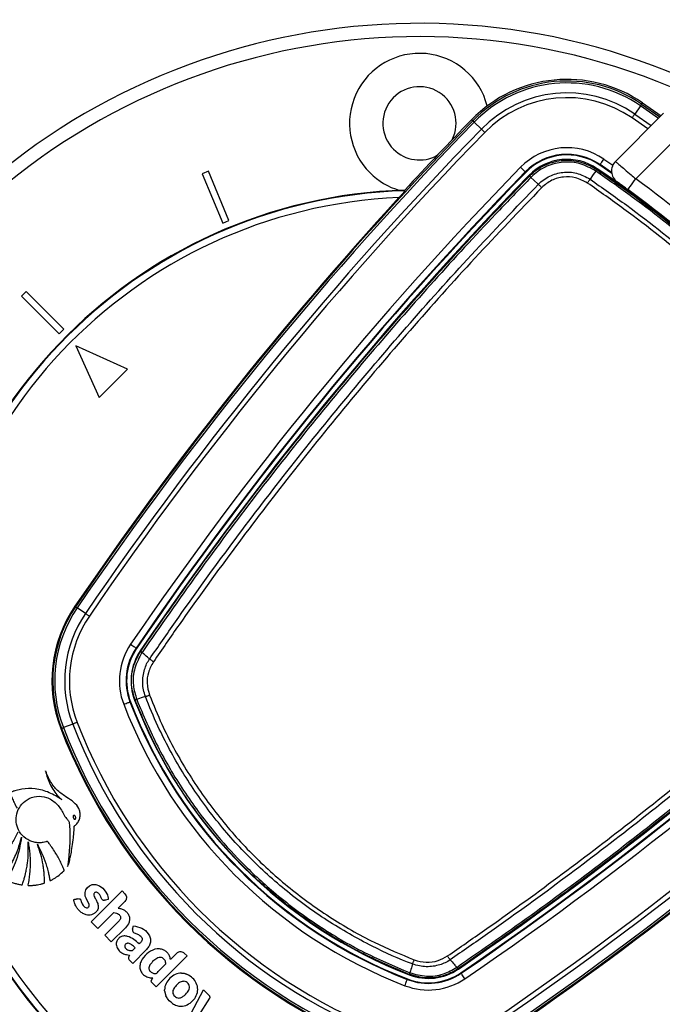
# Model space of a CAD drawing. Header units: millimetres. Extents: x 59675 to 443956, y 27057 to 412240.
# Tile 56 of 67: x 87723 to 92548, y 240597 to 247984. Entities that reach past the tile are written whole.
import ezdxf

# ---------------------------------------------------------------- set-up
doc = ezdxf.new("R2010")
doc.units = ezdxf.units.MM
doc.header["$LTSCALE"] = 50
doc.layers.add('COMPONENT_GEOMETRY', color=7, linetype='Continuous')
doc.styles.add('SLDTEXTSTYLE0', font='TXT', dxfattribs={"width": 0.75})
doc.dimstyles.new('SLDDIMSTYLE0', dxfattribs={"dimtxt": 2500, "dimasz": 165.1, "dimexe": 0, "dimexo": 0.0625, "dimgap": 625, "dimtad": 0, "dimtih": 1, "dimtoh": 1, "dimdec": 0, "dimrnd": 1e-09, "dimzin": 12, "dimdsep": 46, "dimtxsty": 'SLDTEXTSTYLE0', "dimsah": 1, "dimcen": 0.09, "dimadec": 0, "dimazin": 3, "dimtfac": 1, "dimtdec": 3, "dimtofl": 0, "dimtmove": 0, "dimatfit": 3, "dimfxl": 1, "dimfrac": 2, "dimtolj": 1, "dimtzin": 12, "dimarcsym": 0})
doc.dimstyles.new('SLDDIMSTYLE1', dxfattribs={"dimtxt": 2500, "dimasz": 165.1, "dimexe": 0, "dimexo": 0.0625, "dimgap": 625, "dimtad": 0, "dimtih": 1, "dimtoh": 1, "dimdec": 0, "dimrnd": 1e-09, "dimzin": 12, "dimdsep": 46, "dimtxsty": 'SLDTEXTSTYLE0', "dimsah": 1, "dimcen": 0.09, "dimadec": 0, "dimazin": 3, "dimtfac": 1, "dimtdec": 0, "dimtofl": 0, "dimtmove": 0, "dimatfit": 3, "dimfxl": 1, "dimfrac": 2, "dimtolj": 1, "dimtzin": 12, "dimarcsym": 0})

# ---------------------------------------------------------------- blocks, each defined once
blk = doc.blocks.new('_D')
at = {"layer": 'COMPONENT_GEOMETRY', "color": 7}
for p, q in [((240160.5, 319828.1), (240160.5, 222689.3)), ((82724.7, 240321.4), (82724.7, 222689.3)), ((82724.7, 222848.1), (157748.2, 222848.1)), ((240160.5, 222848.1), (165137, 222848.1))]:
    blk.add_line(p, q, dxfattribs=at)
for points in [[(82724.7, 222848.1), (82889.8, 222822.7), (82889.8, 222873.5)], [(240160.5, 222848.1), (239995.4, 222873.5), (239995.4, 222822.7)]]:
    blk.add_solid(points, dxfattribs=at)
at = {"layer": 'COMPONENT_GEOMETRY', "color": 7, "insert": (157748.2, 224086.4), "char_height": 2500, "attachment_point": 1, "style": 'SLDTEXTSTYLE0'}
blk.add_mtext('3149', dxfattribs=at)
blk = doc.blocks.new('_D_1')
at = {"layer": 'COMPONENT_GEOMETRY', "color": 7}
for p, q in [((167596.2, 392392.2), (63894.6, 392392.2)), ((64053.4, 392392.2), (64053.4, 321782.9)), ((60437.1, 321275.1), (59675.3, 321275.1)), ((59675.3, 321275.1), (59675.3, 317306.4)), ((67669.7, 321275.1), (68431.4, 321275.1)), ((68431.4, 321275.1), (68431.4, 317306.4)), ((59675.3, 317306.4), (60437.1, 317306.4)), ((68431.4, 317306.4), (67669.7, 317306.4)), ((64053.4, 242956.6), (64053.4, 313565.9)), ((79403.3, 242956.6), (63894.6, 242956.6))]:
    blk.add_line(p, q, dxfattribs=at)
for points in [[(64053.4, 392392.2), (64028, 392227.1), (64078.8, 392227.1)], [(64053.4, 242956.6), (64078.8, 243121.7), (64028, 243121.7)]]:
    blk.add_solid(points, dxfattribs=at)
at = {"layer": 'COMPONENT_GEOMETRY', "color": 7, "char_height": 2500, "attachment_point": 1, "style": 'SLDTEXTSTYLE0'}
for s, insert in [('9\'10"', (60437.1, 320529)), ('2989', (60358.9, 316788.6))]:
    blk.add_mtext(s, dxfattribs=dict(at, insert=insert))

msp = doc.modelspace()

# ---------------------------------------------------------------- linework, layer by layer
at = {"color": 7, "linetype": 'Continuous', "lineweight": 25}
for p, q in [((92383.76, 247338.21), (92341.24, 247276.37)), ((92392.04, 247350.26), (92398.99, 247360.38)), ((92398.99, 247360.38), (92538.41, 247262.87)), ((92195.81, 246920.27), (92557.3, 247281.76)), ((91125.32, 247225.94), (91116.53, 247234.52)), ((91135.79, 247215.74), (91189.51, 247163.34)), ((92698.72, 247140.34), (92348.41, 246790.03)), ((92077.87, 246893.3), (92080.35, 246896.9)), ((92167.39, 246836.39), (92080.35, 246896.9)), ((89140.55, 246846.49), (89094.35, 246827.36)), ((89094.35, 246827.36), (89247.43, 246457.8)), ((89293.62, 246476.94), (89140.55, 246846.49)), ((91522.33, 246838.78), (91519.2, 246841.83)), ((92055.31, 246860.49), (92059.07, 246865.95)), ((92168.38, 246830.33), (92077.87, 246893.3)), ((91550.9, 246810.92), (91546.09, 246815.61)), ((91561.61, 246801.27), (91561.59, 246801.25)), ((91615.77, 246750.15), (91617.11, 246748.89)), ((90615.9, 246700.62), (90613.91, 246704.99)), ((89247.43, 246457.8), (89293.62, 246476.94)), ((87772.55, 245944.15), (87737.19, 245908.8)), ((88055.39, 245661.31), (87772.55, 245944.15)), ((87737.19, 245908.8), (88020.04, 245625.96)), ((88020.04, 245625.96), (88055.39, 245661.31)), ((88532.69, 245360.79), (88143.78, 245537.57)), ((88143.78, 245537.57), (88320.56, 245148.66)), ((88320.56, 245148.66), (88532.69, 245360.79)), ((88143.01, 243579.5), (88137.91, 243582.98)), ((88217.1, 243529), (88155.09, 243571.27)), ((88601.24, 243267.19), (88597.62, 243269.66)), ((88631.72, 243246.42), (88628.66, 243248.51)), ((88631.57, 243246.19), (88631.72, 243246.42)), ((88641.65, 243235.96), (88641.51, 243235.76)), ((88555.17, 242866.98), (88551.09, 242865.4)), ((88589.28, 242880.17), (88586.12, 242878.95)), ((88589.4, 242879.86), (88589.28, 242880.17)), ((88601.61, 242883.9), (88601.78, 242883.44)), ((88601.78, 242883.44), (88601.78, 242883.44)), ((88121.59, 242699.3), (88051.59, 242672.23)), ((88037.96, 242666.96), (88032.21, 242664.74)), ((88259.97, 241215.43), (88492.12, 241447.58)), ((88492.12, 241447.58), (88513.38, 241426.33)), ((88513.38, 241369.09), (88462.06, 241317.77)), ((88428.91, 241284.62), (88309.85, 241165.56)), ((88309.85, 241165.56), (88259.97, 241215.43)), ((88361.34, 241114.06), (88467.38, 241220.1)), ((88517.26, 241170.23), (88411.22, 241064.19)), ((88570.36, 241161.22), (88576.94, 241185.84)), ((88411.22, 241064.19), (88361.34, 241114.06)), ((88675.9, 241008.03), (88571.64, 240903.77)), ((88980.3, 240959.41), (88748.15, 240727.26)), ((88901.92, 240980.8), (88854.66, 240933.54)), ((88958.91, 240980.8), (88980.3, 240959.41)), ((91003.85, 240873.42), (91004.05, 240873.56)), ((91014.51, 240863.63), (91014.29, 240863.48)), ((91014.51, 240863.63), (91016.6, 240860.57)), ((88713.4, 240778.75), (88722.24, 240795.33)), ((88968.43, 240826.16), (88961.97, 240828.02)), ((90635.07, 240787.08), (90633.49, 240783)), ((90648.26, 240821.19), (90647.04, 240818.03)), ((90648.26, 240821.19), (90647.95, 240821.31)), ((90651.54, 240833.69), (90651.54, 240833.69)), ((90651.54, 240833.69), (90651.99, 240833.52)), ((91035.28, 240833.15), (91037.75, 240829.53)), ((88748.15, 240727.26), (88717.25, 240758.15)), ((88811.63, 240696.81), (88821.02, 240661.31)), ((88988.68, 240486.72), (89103.73, 240705.4)), ((89103.73, 240705.4), (89143.63, 240665.49)), ((89148.78, 240642.97), (89064.8, 240512.31))]:
    msp.add_line(p, q, dxfattribs=at)
at = {"color": 8, "linetype": 'Continuous', "lineweight": 25}
for p, q in [((92519.12, 247243.58), (92383.76, 247338.21)), ((92392.04, 247350.26), (92529.6, 247254.06)), ((92341.24, 247276.37), (92465.3, 247189.76)), ((92439.94, 247164.4), (92321.21, 247247.24)), ((92108.67, 246938.1), (92175.77, 246891.57))]:
    msp.add_line(p, q, dxfattribs=at)
at = {"color": 7, "linetype": 'Continuous', "lineweight": 25, "flags": 128}
for points in [[(92383.76, 247338.21), (92385.55, 247340.81), (92387.14, 247343.14), (92388.53, 247345.16), (92389.7, 247346.86), (92390.65, 247348.24), (92391.36, 247349.26), (92391.82, 247349.94), (92392.04, 247350.26)], [(92321.21, 247247.24), (92323.99, 247251.28), (92326.74, 247255.28), (92329.43, 247259.2), (92332.05, 247263), (92334.56, 247266.66), (92336.95, 247270.13), (92339.18, 247273.38), (92341.24, 247276.37)], [(91125.32, 247225.94), (91125.6, 247225.67), (91126.18, 247225.1), (91127.08, 247224.23), (91128.27, 247223.07), (91129.75, 247221.62), (91131.51, 247219.91), (91133.53, 247217.94), (91135.79, 247215.74)], [(91214.83, 247138.66), (91211.32, 247142.08), (91207.84, 247145.47), (91204.44, 247148.79), (91201.13, 247152.02), (91197.95, 247155.11), (91194.94, 247158.05), (91192.12, 247160.8), (91189.51, 247163.34)], [(92080.35, 246896.9), (92080.98, 246897.82), (92082.65, 246900.24), (92085.29, 246904.09), (92088.82, 246909.22), (92093.09, 246915.43), (92097.95, 246922.5), (92103.21, 246930.15), (92108.67, 246938.1)], [(91519.2, 246841.83), (91518.4, 246842.61), (91516.3, 246844.66), (91512.95, 246847.93), (91508.5, 246852.27), (91503.1, 246857.53), (91496.96, 246863.52), (91490.31, 246870), (91483.41, 246876.74)], [(92047.5, 246848.86), (92029.72, 246822.76), (92005.58, 246787.33)], [(92047.47, 246848.89), (92049.21, 246851.44), (92050.76, 246853.71), (92052.09, 246855.68), (92053.21, 246857.33), (92054.1, 246858.65), (92054.75, 246859.62), (92055.16, 246860.23), (92055.31, 246860.49)], [(91615.77, 246750.15), (91583.58, 246780.54), (91561.61, 246801.27)], [(92289.22, 246709.44), (92290.36, 246710.98), (92293.72, 246715.57), (92299.19, 246723.02), (92306.56, 246733.04), (92315.53, 246745.26), (92325.76, 246759.19), (92336.87, 246774.31), (92348.41, 246790.03)], [(88143.01, 243579.5), (88143.33, 243579.28), (88144, 243578.82), (88145.04, 243578.12), (88146.41, 243577.18), (88148.12, 243576.02), (88150.15, 243574.63), (88152.48, 243573.05), (88155.09, 243571.27)], [(88246.32, 243509.09), (88242.27, 243511.85), (88238.25, 243514.59), (88234.32, 243517.27), (88230.5, 243519.87), (88226.84, 243522.37), (88223.36, 243524.74), (88220.1, 243526.96), (88217.1, 243529)], [(88556.31, 243297.81), (88564.29, 243292.38), (88571.96, 243287.15), (88579.04, 243282.32), (88585.27, 243278.08), (88590.41, 243274.57), (88594.27, 243271.94), (88596.71, 243270.28), (88597.62, 243269.66)], [(88667.18, 242905.43), (88643.95, 242897.62), (88614.15, 242887.6), (88601.78, 242883.44)], [(88667.18, 242905.43), (88670.31, 242906.49), (88673.7, 242907.68), (88677.34, 242908.97), (88681.18, 242910.35), (88685.21, 242911.82), (88689.38, 242913.37), (88693.65, 242914.97), (88697.99, 242916.61)], [(88504.46, 242847.37), (88513.46, 242850.85), (88522.12, 242854.2), (88530.12, 242857.29), (88537.15, 242860.01), (88542.95, 242862.26), (88547.31, 242863.94), (88550.05, 242865), (88551.09, 242865.4)], [(88154.56, 242712.05), (88149.99, 242710.29), (88145.47, 242708.54), (88141.03, 242706.82), (88136.72, 242705.15), (88132.58, 242703.55), (88128.66, 242702.03), (88124.98, 242700.61), (88121.59, 242699.3)], [(88037.96, 242666.96), (88038.32, 242667.1), (88039.09, 242667.39), (88040.25, 242667.84), (88041.8, 242668.45), (88043.73, 242669.19), (88046.02, 242670.08), (88048.65, 242671.09), (88051.59, 242672.23)], [(88174, 241387.04), (88181.78, 241379.14), (88185.85, 241369.01), (88191.81, 241351.63), (88200.53, 241337), (88212.98, 241325.69), (88220.57, 241322.08), (88225.97, 241321.1), (88231.32, 241321.51), (88236.32, 241323.37), (88240.65, 241326.78), (88243.75, 241331.6), (88244.92, 241336.96), (88244, 241345.31), (88241.23, 241353.45), (88228, 241380.48), (88221.34, 241394.12), (88215.87, 241408.37), (88213.64, 241436.56), (88219.7, 241456.33), (88231.35, 241473.46), (88247.66, 241486.62), (88267.7, 241494.48), (88296.15, 241494.74), (88322.88, 241484.84), (88346.45, 241467.81), (88365.46, 241446.66), (88381.42, 241417.68), (88385.71, 241403.76), (88386.85, 241398.14), (88387.66, 241392.46), (88388.44, 241386.77), (88388.46, 241384.18), (88388.29, 241383.35), (88388.18, 241383.1), (88388.04, 241382.9), (88387.86, 241382.76), (88387.58, 241382.64), (88387.01, 241382.47), (88385.76, 241382.25), (88384.57, 241382.1), (88384.16, 241382.05), (88384.02, 241382.02), (88383.97, 241382.01), (88383.95, 241382.01), (88383.94, 241382.01), (88383.93, 241382.01), (88383.93, 241382.01), (88383.93, 241382.01), (88383.93, 241382.01), (88368.38, 241378.62), (88359.41, 241376.66)], [(90673.52, 240899.09), (90674.59, 240902.21), (90675.77, 240905.61), (90677.06, 240909.25), (90678.44, 240913.09), (90679.91, 240917.12), (90681.46, 240921.29), (90683.06, 240925.56), (90684.7, 240929.9)], [(90615.46, 240736.37), (90618.94, 240745.37), (90622.29, 240754.03), (90625.38, 240762.02), (90628.1, 240769.06), (90630.35, 240774.86), (90632.03, 240779.22), (90633.1, 240781.96), (90633.49, 240783)], [(91065.9, 240788.22), (91060.47, 240796.19), (91055.24, 240803.87), (91050.41, 240810.95), (91046.17, 240817.18), (91042.66, 240822.32), (91040.03, 240826.18), (91038.37, 240828.62), (91037.75, 240829.53)]]:
    msp.add_lwpolyline(points, dxfattribs=at)
at = {"color": 7, "linetype": 'Continuous', "lineweight": 25}
for centre, radius, start, end in [((90724.72, 242956.63), 8000, 55.999442, 225), ((90724.72, 242956.63), 7925, 57.300908, 225), ((90724.72, 242956.63), 5000, 65.640303, 24.359697), ((90724.72, 242956.63), 4900, 66.081397, 23.918603), ((90724.72, 247206.63), 525, 14.374125, 225), ((91832.46, 246536.34), 1000, 55.490831, 135.719083), ((91832.46, 246536.34), 987.72, 55.490831, 135.719083), ((91832.46, 246536.34), 973.1, 55.490831, 135.719083), ((90724.72, 242956.63), 8000, 225, 33.998272), ((90724.72, 247206.63), 275, 333.510339, 225), ((91832.46, 246536.34), 898.06, 55.490831, 135.719083), ((91832.46, 246536.34), 862.7, 55.490831, 135.719083), ((90724.72, 242956.63), 7925, 225, 32.699092), ((110464.34, 228366.36), 27012.61, 135.719083, 145.723545), ((110464.34, 228366.36), 26998, 135.719083, 145.723545), ((110464.34, 228366.36), 27024.89, 135.719083, 137.267), ((110464.34, 228366.36), 26922.95, 135.719083, 145.723545), ((110464.34, 228366.36), 26887.6, 135.719083, 145.723545), ((90724.72, 247206.63), 275, 225, 299.160465), ((91832.46, 246536.34), 487.55, 55.490831, 135.719083), ((91832.46, 246536.34), 437.56, 55.490831, 135.719083), ((91832.46, 246536.34), 433.18, 55.490831, 135.719083), ((91832.46, 246536.34), 400, 55.490831, 135.719083), ((92266.52, 246849.55), 100, 135, 234.2779), ((110464.34, 228366.36), 26512.44, 135.719083, 145.723545), ((110464.34, 228366.36), 26462.45, 135.719083, 145.723545), ((110464.34, 228366.36), 26458.07, 135.719083, 145.723545), ((90724.72, 247206.63), 525, 225, 253.360071), ((86393.69, 238625.6), 10000, 46.719131, 55.490831), ((86393.69, 238625.6), 10000, 49.147412, 55.490831), ((110464.34, 228366.36), 26424.89, 135.719083, 145.723545), ((91456.99, 246696.4), 148.1, 45.068332, 50.648494), ((86369.59, 238649.79), 10100, 47.927635, 53.703556), ((90724.72, 242956.63), 3750, 91.693338, 358.306662), ((90724.72, 242956.63), 3745.57, 91.664902, 358.335098), ((86369.59, 238649.79), 10000, 47.956937, 53.703556), ((90724.72, 242956.63), 3695.6, 92.389452, 357.610548), ((110464.34, 228366.36), 27018.78, 137.416438, 145.723545), ((76134.45, 262696.25), 26424.89, 304.276455, 314.280917), ((76134.45, 262696.25), 26458.07, 304.276455, 314.280917), ((76134.45, 262696.25), 26462.45, 304.276455, 314.280917), ((76134.45, 262696.25), 26512.44, 304.276455, 314.280917), ((88959.19, 243023.23), 993.89, 145.723545, 201.143174), ((88959.19, 243023.23), 987.72, 145.723545, 201.143174), ((88959.19, 243023.23), 973.1, 145.723545, 201.143174), ((88959.19, 243023.23), 898.06, 145.723545, 201.143174), ((88959.19, 243023.23), 862.7, 145.723545, 201.143174), ((76134.45, 262696.25), 26887.6, 304.276455, 314.280917), ((76134.45, 262696.25), 26922.95, 304.276455, 314.280917), ((76134.45, 262696.25), 26998, 304.276455, 314.280917), ((76134.45, 262696.25), 27012.61, 304.276455, 314.280917), ((88959.19, 243023.23), 487.55, 145.723545, 201.143174), ((88959.19, 243023.23), 437.56, 145.723545, 201.143174), ((88959.19, 243023.23), 433.18, 145.723545, 201.143174), ((88959.19, 243023.23), 400, 145.723545, 201.143174), ((88656.26, 243259.76), 27.94, 208.535756, 238.456963), ((91946.69, 244178.6), 3690.68, 201.143174, 248.856826), ((91946.69, 244178.6), 3640.68, 201.143174, 248.856826), ((91946.69, 244178.6), 3636.3, 201.143174, 248.856826), ((91946.69, 244178.6), 3603.13, 201.143174, 248.856826), ((88576.17, 242945.8), 66.93, 281.291766, 292.335246), ((76134.45, 262696.25), 27018.78, 304.276455, 312.583562), ((91946.69, 244178.6), 4101.18, 201.143174, 248.856826), ((91946.69, 244178.6), 4065.83, 201.143174, 248.856826), ((91946.69, 244178.6), 4197.01, 201.143174, 248.856826), ((91946.69, 244178.6), 4190.84, 201.143174, 248.856826), ((91946.69, 244178.6), 4176.23, 201.143174, 248.856826), ((90791.32, 241191.1), 400, 248.856826, 304.276455), ((91027.86, 240888.17), 27.94, 211.543037, 241.464244), ((90791.32, 241191.1), 487.55, 248.856826, 304.276455), ((90791.32, 241191.1), 437.56, 248.856826, 304.276455), ((90791.32, 241191.1), 433.18, 248.856826, 304.276455), ((90713.89, 240808.08), 66.93, 157.664754, 168.708234)]:
    msp.add_arc(centre, radius, start, end, dxfattribs=at)
for points, knots in [([(91551.01, 246811.03), (91555.72, 246815.71), (91591.67, 246851.39), (91673.09, 246904.11), (91803.18, 246935.73), (91938.62, 246924.89), (92016.42, 246881.95), (92055.31, 246860.49)], [0, 0, 0, 0, 0.0363238, 0.2772866, 0.518216, 0.7591083, 1, 1, 1, 1]), ([(92047.47, 246848.89), (92010.01, 246869.56), (91935.08, 246910.91), (91804.61, 246921.36), (91679.27, 246890.93), (91600.8, 246840.14), (91566.15, 246805.77), (91561.61, 246801.27)], [0, 0, 0, 0, 0.2408148, 0.4816757, 0.7226296, 0.9636789, 1, 1, 1, 1]), ([(92195.81, 246920.27), (92197.46, 246918.86), (92200.78, 246916.05), (92226.58, 246894.12), (92264.68, 246861.67), (92307.71, 246824.92), (92336.58, 246800.18), (92348.41, 246790.03)], [0, 0, 0, 0, 0.21224717, 0.42402856, 0.63645379, 0.85095508, 1, 1, 1, 1]), ([(91617.11, 246748.89), (91617.12, 246748.89), (91642.14, 246773.91), (91699.54, 246815.9), (91800.61, 246844.04), (91908.88, 246839.43), (91972.35, 246805.23), (92005.58, 246787.33)], [0, 0, 0, 0, 0.0000071, 0.2515579, 0.4934274, 0.734807, 1, 1, 1, 1]), ([(92047.5, 246848.86), (92047.5, 246848.86), (92047.49, 246848.87), (92047.48, 246848.88), (92047.47, 246848.89)], [0, 0, 0, 0, 0.0777122, 1, 1, 1, 1]), ([(92055.33, 246860.48), (92055.21, 246860.29), (92054.98, 246859.91), (92053.37, 246857.5), (92050.96, 246853.94), (92048.66, 246850.55), (92047.5, 246848.86)], [0, 0, 0, 0, 0.2500174, 0.5000094, 0.7500643, 1, 1, 1, 1]), ([(94616.95, 244279.41), (94492.28, 244453.74), (94242.93, 244802.41), (93820.12, 245301.9), (93359.67, 245782.66), (92858.12, 246237.77), (92416.5, 246589.64), (92139.63, 246784.14), (92047.5, 246848.86)], [0, 0, 0, 0, 0.1759264, 0.3518527, 0.5368032, 0.7221829, 0.9075626, 1, 1, 1, 1]), ([(92055.33, 246860.48), (92147.58, 246795.66), (92424.85, 246600.86), (92867.11, 246248.45), (93369.38, 245792.66), (93830.51, 245311.19), (94253.96, 244810.99), (94503.69, 244461.83), (94628.56, 244287.26)], [0, 0, 0, 0, 0.0924369, 0.2778181, 0.4631993, 0.6481528, 0.8240764, 1, 1, 1, 1]), ([(88631.72, 243246.42), (88770.3, 243445.68), (89047.45, 243844.19), (89483.75, 244427.44), (89934.42, 244999.09), (90390.39, 245545.67), (90850.51, 246068.32), (91235.55, 246484.87), (91472.08, 246729.43), (91550.9, 246810.92)], [0, 0, 0, 0, 0.1582173, 0.3164344, 0.4740122, 0.6315899, 0.7789697, 0.9263494, 1, 1, 1, 1]), ([(91561.59, 246801.25), (91482.75, 246719.74), (91246.15, 246475.12), (90861.01, 246058.47), (90400.77, 245535.69), (89944.68, 244988.99), (89493.88, 244417.22), (89057.48, 243833.85), (88780.26, 243435.25), (88641.65, 243235.96)], [0, 0, 0, 0, 0.0736516, 0.221033, 0.3684144, 0.5259923, 0.6835704, 0.8417851, 1, 1, 1, 1]), ([(88699.37, 243187.68), (88763.53, 243280.66), (88956.08, 243559.7), (89287.83, 244018.04), (89708.81, 244570.97), (90154.29, 245124.98), (90625.69, 245679.21), (91111.86, 246222.3), (91448.7, 246573.36), (91617.11, 246748.89)], [0, 0, 0, 0, 0.0737205, 0.2212406, 0.3687607, 0.5262463, 0.6837317, 0.8418659, 1, 1, 1, 1]), ([(91550.9, 246810.92), (91550.91, 246810.93), (91550.94, 246810.97), (91550.98, 246811.01), (91551.01, 246811.03)], [0, 0, 0, 0, 0.2455875, 1, 1, 1, 1]), ([(91561.61, 246801.27), (91560.08, 246802.72), (91557.03, 246805.62), (91553.78, 246808.64), (91551.58, 246810.64), (91551.2, 246810.9), (91551.01, 246811.03)], [0, 0, 0, 0, 0.2500067, 0.4999835, 0.7500314, 1, 1, 1, 1]), ([(91642.77, 246724.21), (91640.4, 246726.51), (91635.67, 246731.12), (91628.84, 246737.71), (91622.46, 246743.83), (91618.9, 246747.2), (91617.11, 246748.89)], [0, 0, 0, 0, 0.2500231, 0.5000339, 0.7500103, 1, 1, 1, 1]), ([(91985.87, 246758.52), (91956.48, 246774.33), (91900.35, 246804.55), (91805.03, 246808.23), (91714.56, 246784.3), (91667.01, 246744.5), (91642.77, 246724.21)], [0, 0, 0, 0, 0.2651527, 0.5065391, 0.7484358, 1, 1, 1, 1]), ([(91985.87, 246758.52), (91987.71, 246761.2), (91991.39, 246766.57), (91996.66, 246774.25), (92001.54, 246781.39), (92004.24, 246785.35), (92005.58, 246787.33)], [0, 0, 0, 0, 0.2499835, 0.4999944, 0.7499659, 1, 1, 1, 1]), ([(94526.61, 244217.78), (94405.2, 244387.79), (94162.39, 244727.82), (93747.92, 245219.13), (93293.08, 245695.6), (92793.69, 246149.59), (92353.68, 246500.35), (92077.69, 246694.07), (91985.87, 246758.52)], [0, 0, 0, 0, 0.1734181, 0.3468359, 0.5332128, 0.720031, 0.9068492, 1, 1, 1, 1]), ([(92005.58, 246787.33), (92097.73, 246722.63), (92374.67, 246528.19), (92816.22, 246176.14), (93317.37, 245720.51), (93773.85, 245242.34), (94189.83, 244749.31), (94433.55, 244408.1), (94555.42, 244237.49)], [0, 0, 0, 0, 0.0931497, 0.2799683, 0.4667869, 0.6531644, 0.826582, 1, 1, 1, 1]), ([(92289.22, 246709.44), (92282.94, 246714.04), (92267.62, 246725.27), (92244.77, 246741.91), (92224.51, 246756.57), (92210.78, 246766.47), (92209.01, 246767.73), (92208.13, 246768.37)], [0, 0, 0, 0, 0.14893413, 0.36335778, 0.57580494, 0.7876718, 1, 1, 1, 1]), ([(91642.77, 246724.21), (91474.51, 246548.85), (91138.01, 246198.15), (90652.29, 245655.61), (90181.3, 245101.96), (89736.2, 244548.54), (89315.56, 243996.21), (88984.06, 243538.37), (88791.64, 243259.64), (88727.52, 243166.76)], [0, 0, 0, 0, 0.1581334, 0.3162669, 0.473752, 0.6312372, 0.7787579, 0.9262788, 1, 1, 1, 1]), ([(90615.9, 246700.62), (90615.63, 246700.1), (90615.1, 246699.07), (90609.83, 246692.7), (90600.18, 246681.62), (90586.29, 246666.11), (90575.62, 246654.46), (90570.64, 246649.02)], [0, 0, 0, 0, 0.14411942, 0.28759573, 0.48615024, 0.76019816, 1, 1, 1, 1]), ([(90934.85, 240959.43), (91027.73, 241023.55), (91306.46, 241215.97), (91764.3, 241547.47), (92316.63, 241968.11), (92870.05, 242413.21), (93423.7, 242884.2), (93966.24, 243369.92), (94316.95, 243706.42), (94492.3, 243874.68)], [0, 0, 0, 0, 0.07372119, 0.22124195, 0.36876252, 0.52624752, 0.68373236, 0.84186619, 1, 1, 1, 1]), ([(94516.98, 243849.02), (94341.45, 243680.6), (93990.39, 243343.77), (93447.3, 242857.6), (92893.07, 242386.2), (92339.06, 241940.72), (91786.13, 241519.74), (91327.79, 241187.99), (91048.75, 240995.44), (90955.77, 240931.28)], [0, 0, 0, 0, 0.1581341, 0.3162683, 0.4737536, 0.6312391, 0.7787593, 0.9262795, 1, 1, 1, 1]), ([(91004.05, 240873.56), (91203.34, 241012.17), (91601.94, 241289.39), (92185.31, 241725.79), (92757.08, 242176.59), (93303.79, 242632.68), (93826.56, 243092.92), (94243.21, 243478.06), (94487.83, 243714.66), (94569.34, 243793.5)], [0, 0, 0, 0, 0.1582149, 0.3164296, 0.4740077, 0.6315856, 0.778967, 0.9263484, 1, 1, 1, 1]), ([(94579.01, 243782.8), (94497.52, 243703.99), (94252.96, 243467.45), (93836.41, 243082.41), (93313.76, 242622.3), (92767.18, 242166.33), (92195.53, 241715.65), (91612.28, 241279.36), (91213.77, 241002.21), (91014.51, 240863.63)], [0, 0, 0, 0, 0.0736506, 0.2210303, 0.3684101, 0.5259878, 0.6835656, 0.8417827, 1, 1, 1, 1]), ([(88589.28, 242880.17), (88578.66, 242916.87), (88555.63, 242996.49), (88567.26, 243127.84), (88610.09, 243206.68), (88631.57, 243246.2)], [0, 0, 0, 0, 0.2989784, 0.6485791, 1, 1, 1, 1]), ([(88641.52, 243235.76), (88621.06, 243197.84), (88580.16, 243122.03), (88569.14, 242995.81), (88591.36, 242919.2), (88601.61, 242883.9)], [0, 0, 0, 0, 0.3504432, 0.700656, 1, 1, 1, 1]), ([(88641.52, 243235.76), (88639.93, 243237.09), (88636.76, 243239.77), (88633.6, 243242.83), (88631.65, 243245.13), (88631.6, 243245.84), (88631.57, 243246.2)], [0, 0, 0, 0, 0.25000267, 0.49998517, 0.74993278, 1, 1, 1, 1]), ([(88699.37, 243187.68), (88688.05, 243197.09), (88668.77, 243213.12), (88649.48, 243229.14), (88641.52, 243235.76)], [0, 0, 0, 0, 0.586935, 1, 1, 1, 1]), ([(88667.18, 242905.43), (88667.18, 242905.43), (88655.39, 242938.2), (88640.08, 243007.02), (88656, 243105.02), (88681.02, 243164.75), (88699.37, 243187.68), (88699.37, 243187.68)], [0, 0, 0, 0, 0.0000119, 0.3543765, 0.7011241, 0.9999943, 1, 1, 1, 1]), ([(88727.52, 243166.76), (88712.86, 243140), (88685.74, 243090.51), (88674.88, 243001.73), (88689.84, 242946.63), (88697.99, 242916.61)], [0, 0, 0, 0, 0.3490973, 0.6454564, 1, 1, 1, 1]), ([(88699.37, 243187.68), (88701.24, 243186.16), (88704.99, 243183.11), (88711.92, 243177.86), (88719.48, 243172.35), (88724.84, 243168.62), (88727.52, 243166.76)], [0, 0, 0, 0, 0.2499758, 0.4999716, 0.7499908, 1, 1, 1, 1]), ([(90673.52, 240899.09), (90673.52, 240899.09), (90569.71, 240936.84), (90350.31, 241036.93), (90026.58, 241220.33), (89709.87, 241451.92), (89420.36, 241716.64), (89163.12, 242012.92), (88940.38, 242335.7), (88777.98, 242636.76), (88696.4, 242830.76), (88667.18, 242905.43), (88667.18, 242905.43)], [0, 0, 0, 0, 0.00000106, 0.113448, 0.24733718, 0.38165267, 0.51553933, 0.64943132, 0.78375213, 0.9176468, 0.99999889, 1, 1, 1, 1]), ([(88697.99, 242916.61), (88727.99, 242843.12), (88806.75, 242650.15), (88968.58, 242352.43), (89188.75, 242032.58), (89443.58, 241739.25), (89730.17, 241476.85), (90044.21, 241248.53), (90363.55, 241063.65), (90583.72, 240971.96), (90684.7, 240929.9)], [0, 0, 0, 0, 0.0823547, 0.2162488, 0.3505699, 0.4844612, 0.6183469, 0.7526626, 0.8865511, 1, 1, 1, 1]), ([(88601.78, 242883.44), (88598.43, 242882.33), (88592.4, 242880.32), (88589.76, 242879.74), (88589.46, 242879.84), (88589.4, 242879.86)], [0, 0, 0, 0, 0.4992319, 0.8966232, 1, 1, 1, 1]), ([(90647.95, 240821.31), (90525.37, 240873.33), (90279.82, 240977.54), (89936.32, 241184.17), (89633.86, 241411.12), (89380.31, 241647), (89151.3, 241900.7), (88937.83, 242190.65), (88740.02, 242523.81), (88639.56, 242761.29), (88589.4, 242879.86)], [0, 0, 0, 0, 0.133261, 0.26693941, 0.40019785, 0.51122982, 0.61309845, 0.74193845, 0.87115774, 1, 1, 1, 1]), ([(88601.78, 242883.44), (88651.73, 242765.38), (88751.76, 242528.9), (88948.73, 242197.15), (89161.28, 241908.43), (89389.3, 241655.83), (89641.74, 241420.98), (89942.91, 241195), (90284.96, 240989.25), (90529.47, 240885.49), (90651.54, 240833.69)], [0, 0, 0, 0, 0.12884757, 0.25807219, 0.3869173, 0.4887719, 0.59978831, 0.73305121, 0.86673431, 1, 1, 1, 1]), ([(87917.63, 242347.63), (87922.11, 242330.52), (87931.15, 242296.03), (87951.32, 242246.25), (87977.29, 242199.11), (88004.99, 242164.01), (88026.94, 242142.46), (88037.19, 242134.6), (88040.46, 242132.09)], [0, 0, 0, 0, 0.2097837, 0.4229326, 0.6357608, 0.8467435, 0.9511527, 1, 1, 1, 1]), ([(88082.96, 241630.23), (88086.42, 241637.38), (88092.19, 241649.29), (88096.49, 241669.13), (88102.43, 241693.3), (88109.97, 241730.65), (88118.88, 241783.39), (88125.98, 241839.31), (88130.29, 241886.23), (88132.36, 241912.86), (88132.65, 241924.99), (88132.88, 241928.59), (88133.24, 241930.36), (88133.26, 241931.53), (88133.17, 241932.22), (88133.34, 241933.26), (88134.54, 241934.27), (88136.28, 241935.56), (88139.9, 241937.97), (88143.99, 241942.08), (88148.07, 241946.12), (88150.41, 241948.72), (88151.43, 241949.87), (88151.87, 241950.39), (88152.07, 241950.61), (88152.15, 241950.71), (88152.19, 241950.76), (88152.21, 241950.78), (88152.22, 241950.78), (88159.15, 241958.88), (88170.57, 241977.22), (88178.69, 242008.07), (88177.5, 242038.31), (88165.07, 242076.07), (88130.26, 242115.58), (88070.42, 242152.12), (88017.44, 242189.21), (87978.59, 242230.84), (87956.56, 242263.76), (87940.17, 242293.77), (87927.99, 242319.88), (87921.14, 242337.23), (87917.99, 242346.58), (87917.63, 242347.63)], [0, 0, 0, 0, 0.02822, 0.0470239, 0.0721889, 0.1171241, 0.1829145, 0.2630936, 0.318189, 0.351119, 0.3583643, 0.361518, 0.363967, 0.3647692, 0.3656811, 0.3664583, 0.3684259, 0.3708827, 0.3743547, 0.3838429, 0.3914897, 0.3948547, 0.3963355, 0.3969869, 0.3972736, 0.3973999, 0.397455, 0.3974794, 0.3974901, 0.3974985, 0.4355272, 0.4732575, 0.5097192, 0.5419572, 0.613525, 0.690941, 0.79256, 0.8428405, 0.893244, 0.9335067, 0.9647891, 0.9960415, 1, 1, 1, 1]), ([(88040.46, 242132.09), (88009.46, 242151.07), (87947.25, 242189.17), (87843.25, 242217.33), (87757.92, 242215.36), (87704.7, 242204.06), (87682.14, 242197.08), (87671.25, 242193.38), (87664.2, 242190.51), (87658.09, 242188.87), (87654.24, 242186.62), (87652.79, 242184.62), (87652.28, 242181.98), (87653.19, 242178.27), (87654.8, 242174.14), (87656.56, 242170.38), (87660.63, 242160.62), (87668.08, 242140.49), (87682.87, 242107.07), (87695.91, 242081.82), (87703.36, 242067.4)], [0, 0, 0, 0, 0.2022294, 0.4058301, 0.5913117, 0.6729775, 0.7089335, 0.7230656, 0.7372035, 0.7513453, 0.7583461, 0.7615297, 0.7647957, 0.7730053, 0.7823536, 0.7896544, 0.7961077, 0.8414291, 0.9093946, 1, 1, 1, 1]), ([(88052.13, 241594.93), (88053.4, 241596.02), (88055.12, 241597.49), (88056.67, 241600.15), (88056.76, 241602.43), (88055.58, 241606.02), (88051.09, 241616), (88042.29, 241638.63), (88020.75, 241684.36), (87991.94, 241734.89), (87963.73, 241778.13), (87945.49, 241800.26), (87938.32, 241813.67), (87930.05, 241818.44), (87924.97, 241817.41), (87915.17, 241814.48), (87896.48, 241809.31), (87875.83, 241808.11), (87858.98, 241808.75), (87841.06, 241810.42), (87803.62, 241819.01), (87752.98, 241848.25), (87711.89, 241901.55), (87693.75, 241963.77), (87698.14, 242028.16), (87726.68, 242088.26), (87778.43, 242136.81), (87849.18, 242161.21), (87929.97, 242154.11), (88000.94, 242107.45), (88037.41, 242053.71), (88057.16, 242015.3), (88068.74, 241997.59), (88083.28, 241981.9), (88095.65, 241964.18), (88096.66, 241942.68), (88098.32, 241926.88), (88098.91, 241916.33), (88099.15, 241911.64), (88099.24, 241909.57), (88099.28, 241908.66), (88099.3, 241908.26), (88099.31, 241908.09), (88099.31, 241908.01), (88099.31, 241907.97), (88099.98, 241893.57), (88100.5, 241864.72), (88099.74, 241821.45), (88097.55, 241778.17), (88094.23, 241734.96), (88090.03, 241691.87), (88086.18, 241656.97), (88083.71, 241636.45), (88082.96, 241630.23)], [0, 0, 0, 0, 0.0032968, 0.0044508, 0.0060127, 0.0076363, 0.0119342, 0.0277509, 0.0558598, 0.112253, 0.1432712, 0.1581402, 0.1693379, 0.1728138, 0.1760335, 0.1791852, 0.1933392, 0.2142756, 0.219972, 0.2268439, 0.2499979, 0.2958208, 0.3397938, 0.3804542, 0.4219634, 0.4652447, 0.5095628, 0.5594472, 0.6094065, 0.6653696, 0.7217958, 0.7365557, 0.7513161, 0.7635258, 0.7793183, 0.7926308, 0.8053556, 0.811072, 0.8135872, 0.8146937, 0.8151806, 0.8153949, 0.8154891, 0.8155306, 0.8155489, 0.8155632, 0.8441794, 0.8728416, 0.9015417, 0.9302542, 0.9589402, 0.9875497, 1, 1, 1, 1]), ([(88130.33, 242014.31), (88129.67, 242014.05), (88128.37, 242013.56), (88126.32, 242011.47), (88124.94, 242007.72), (88124.81, 242002.61), (88125.81, 241997.19), (88127.78, 241992.04), (88130.56, 241987.74), (88133.69, 241985.24), (88136.52, 241984.51), (88137.89, 241984.75), (88138.58, 241984.87)], [0, 0, 0, 0, 0.0541524, 0.1067477, 0.2209278, 0.3542291, 0.4997703, 0.6454111, 0.7789732, 0.8934113, 0.9460158, 1, 1, 1, 1]), ([(88138.58, 241984.87), (88139.24, 241985.12), (88140.54, 241985.61), (88142.05, 241987.13), (88143.1, 241989.04), (88143.99, 241992.14), (88144.11, 241996.57), (88143.1, 242001.99), (88141.12, 242007.14), (88138.35, 242011.45), (88135.22, 242013.95), (88132.39, 242014.68), (88131.02, 242014.43), (88130.33, 242014.31)], [0, 0, 0, 0, 0.0540615, 0.1065412, 0.1615931, 0.2212533, 0.3545462, 0.5001781, 0.6459221, 0.7794834, 0.8937246, 0.9461641, 1, 1, 1, 1]), ([(87709.29, 241887.43), (87702.74, 241874.06), (87689.63, 241847.32), (87667.19, 241808.68), (87642.81, 241771.27), (87616.39, 241735.27), (87587.95, 241700.83), (87557.88, 241667.79), (87533.94, 241645.52), (87519.71, 241631.54), (87514.76, 241628.3), (87513.07, 241625.28), (87512.98, 241623.62), (87513.88, 241620.55), (87522.98, 241611.23), (87538.86, 241592.66), (87562.14, 241572.28), (87579.97, 241558.25), (87588.8, 241552.01), (87591.83, 241550.77), (87593.65, 241550.71), (87595.63, 241551.37), (87597.6, 241553.06), (87599.39, 241555.42), (87600.72, 241557.46), (87601.59, 241558.75), (87601.98, 241559.29), (87602.15, 241559.53), (87602.22, 241559.63), (87602.26, 241559.67), (87602.27, 241559.69), (87602.28, 241559.7), (87602.28, 241559.7), (87622.06, 241586.9), (87660.19, 241645.32), (87707.42, 241743.05), (87727.69, 241814.75), (87738.14, 241851.74)], [0, 0, 0, 0, 0.0574257, 0.114826, 0.1722118, 0.2295921, 0.2869771, 0.3443772, 0.4018061, 0.4128926, 0.4214779, 0.4240762, 0.4258585, 0.4277383, 0.4362626, 0.4745691, 0.5233692, 0.5545742, 0.5623102, 0.5649034, 0.5670888, 0.5691505, 0.5728122, 0.5768806, 0.5805909, 0.5821866, 0.5828723, 0.5831702, 0.5833, 0.5833572, 0.5833824, 0.5833935, 0.5833984, 0.5834022, 0.7131018, 0.8519785, 1, 1, 1, 1]), ([(87738.14, 241851.74), (87727.39, 241792.76), (87711.89, 241707.81), (87675.57, 241621.97), (87658.13, 241585.88), (87648.43, 241567.61), (87639.97, 241551.01), (87632.32, 241540.49), (87629.25, 241534.17), (87628.37, 241531.03), (87629.65, 241528.19), (87634.77, 241524.57), (87645.25, 241520.77), (87664.32, 241511.96), (87687.94, 241504.09), (87710.86, 241497.65), (87726.89, 241495.06), (87735.59, 241492.25), (87740.59, 241492.89), (87743.45, 241494.56), (87746.72, 241502.98), (87750.86, 241518.07), (87757.03, 241537.32), (87762.66, 241558.17), (87768.67, 241582.4), (87775.53, 241615.23), (87783.73, 241667.13), (87789.65, 241734.89), (87787.55, 241788.46), (87786.5, 241815.25)], [0, 0, 0, 0, 0.2267185, 0.3266172, 0.3528024, 0.3789963, 0.4052003, 0.423578, 0.4279746, 0.4320667, 0.4354198, 0.4390094, 0.4555095, 0.47762, 0.5188248, 0.5499359, 0.5677893, 0.5807961, 0.5838103, 0.5866722, 0.5928952, 0.6165173, 0.6474933, 0.6690867, 0.6986849, 0.7422913, 0.7964764, 0.898237, 1, 1, 1, 1]), ([(87786.5, 241815.25), (87789.09, 241801.05), (87794.27, 241772.67), (87799.11, 241729.65), (87801.82, 241686.47), (87802.12, 241643.21), (87800.28, 241599.98), (87795.47, 241556.96), (87791.53, 241521.42), (87784.91, 241500.14), (87785.07, 241492.07), (87785.61, 241490.53), (87787.02, 241489.03), (87789.59, 241488.15), (87800.26, 241487.05), (87814.28, 241488.99), (87835.58, 241490.33), (87855.67, 241493.18), (87874.27, 241497), (87887.3, 241500.14), (87895.87, 241502.83), (87903.14, 241504), (87908.1, 241506.13), (87909.89, 241508.71), (87911.02, 241513.87), (87909.72, 241523.32), (87909.61, 241536.8), (87908.81, 241553.2), (87907.35, 241575.83), (87904.29, 241606.63), (87896.91, 241657.1), (87882.75, 241722.09), (87865.09, 241772.18), (87856.25, 241797.23)], [0, 0, 0, 0, 0.0577098, 0.1153901, 0.1730529, 0.2307092, 0.2883709, 0.3460511, 0.4037646, 0.4315245, 0.4338224, 0.4358593, 0.437913, 0.4418173, 0.4463828, 0.4808924, 0.4977287, 0.5318568, 0.5618916, 0.5736909, 0.5854895, 0.5976619, 0.6033567, 0.6062473, 0.6098351, 0.6242075, 0.6438742, 0.6639066, 0.6898208, 0.7346396, 0.7876556, 0.8938201, 1, 1, 1, 1]), ([(87856.25, 241797.23), (87870.77, 241769.19), (87898.11, 241716.37), (87922.73, 241645.84), (87936.33, 241594.81), (87943.99, 241560.55), (87947.18, 241539.93), (87949.13, 241528.3), (87950.33, 241526.53), (87951.49, 241525.62), (87953.46, 241525.1), (87955.9, 241525.6), (87958.89, 241527.08), (87964.12, 241530.26), (87972.04, 241534.11), (87991.26, 241545.46), (88019.29, 241564.24), (88041.19, 241584.7), (88052.13, 241594.93)], [0, 0, 0, 0, 0.2291817, 0.4317124, 0.5408519, 0.6132511, 0.6857713, 0.6944619, 0.6970286, 0.7011558, 0.7048917, 0.7114521, 0.7186496, 0.7291293, 0.7558508, 0.7825731, 0.8912944, 1, 1, 1, 1]), ([(88359.41, 241376.66), (88357.37, 241376.37), (88353.56, 241375.82), (88348.09, 241377.6), (88343.77, 241381), (88336.48, 241390.57), (88331.82, 241408.28), (88320.64, 241424.71), (88309.52, 241433.59), (88301.61, 241437.24), (88293.81, 241437.58), (88287.2, 241434.69), (88282.02, 241429.46), (88279.09, 241419.4), (88282.91, 241405.94), (88292.34, 241388.61), (88304.28, 241366.32), (88312.1, 241345.01), (88313.52, 241326.8), (88312.05, 241314.39), (88306.31, 241300.8), (88296.3, 241287.55), (88281.81, 241276.01), (88263.43, 241267.75), (88243.43, 241264.21), (88220.74, 241267.2), (88197.02, 241277.27), (88174.45, 241294.43), (88156.54, 241314.52), (88141.52, 241338.47), (88132.24, 241359.42), (88130.4, 241374.84), (88129.13, 241379.65), (88129.47, 241381.15), (88129.71, 241381.61), (88130.1, 241382.05), (88131.17, 241382.89), (88133.35, 241383.72), (88137.12, 241384.47), (88143.04, 241385.1), (88151.4, 241387.03), (88162.16, 241390.46), (88169.95, 241388.21), (88174, 241387.04)], [0, 0, 0, 0, 0.0112321, 0.0210267, 0.0307711, 0.0411846, 0.0868988, 0.1300757, 0.1481882, 0.1651462, 0.1772768, 0.1901315, 0.203885, 0.2165486, 0.2461484, 0.2775382, 0.3263135, 0.385862, 0.400693, 0.4269966, 0.4540229, 0.4811873, 0.5179874, 0.5550638, 0.5915372, 0.6286929, 0.6798897, 0.7320121, 0.7842374, 0.8274783, 0.8884508, 0.9075497, 0.9141169, 0.9150182, 0.9159437, 0.9169846, 0.9182291, 0.9234337, 0.9296347, 0.9394674, 0.9562132, 0.9772969, 1, 1, 1, 1]), ([(88513.38, 241426.33), (88517.09, 241421.51), (88524.39, 241412.04), (88526.06, 241395.09), (88522.36, 241380.1), (88516.41, 241372.8), (88513.38, 241369.09)], [0, 0, 0, 0, 0.2837045, 0.5579169, 0.7750241, 1, 1, 1, 1]), ([(88428.91, 241284.62), (88435.66, 241283.89), (88448.14, 241282.54), (88463.36, 241275.31), (88474, 241266.16), (88479.79, 241256.55), (88481.25, 241246.35), (88479.67, 241236.52), (88474.14, 241227.65), (88469.52, 241222.49), (88467.38, 241220.1)], [0, 0, 0, 0, 0.2007512, 0.3713537, 0.4912675, 0.6152045, 0.6945973, 0.7936864, 0.9045401, 1, 1, 1, 1]), ([(88462.06, 241317.77), (88470.6, 241316.81), (88487.64, 241314.89), (88510.68, 241302.65), (88529.94, 241285.61), (88544.17, 241263.79), (88549.76, 241238.34), (88544.84, 241203.76), (88528.29, 241183.63), (88517.26, 241170.23)], [0, 0, 0, 0, 0.1253618, 0.2501988, 0.375861, 0.5010461, 0.6263, 0.7511461, 1, 1, 1, 1]), ([(88570.36, 241161.22), (88569.92, 241158.97), (88569.05, 241154.49), (88570.15, 241147.62), (88573.09, 241141.43), (88582.18, 241131), (88603.11, 241126.31), (88623.45, 241115.98), (88636.74, 241103.16), (88642.37, 241091.37), (88642.11, 241079.21), (88636.17, 241064.25), (88626.9, 241055.71), (88620.56, 241049.88)], [0, 0, 0, 0, 0.0436922, 0.0870335, 0.1308042, 0.1738708, 0.3477021, 0.5206401, 0.6094298, 0.6979023, 0.7620461, 0.8374716, 1, 1, 1, 1]), ([(88576.94, 241185.84), (88598.43, 241181.56), (88641.73, 241172.94), (88685.09, 241135.42), (88704.81, 241096.18), (88707.07, 241063.49), (88696.85, 241032.34), (88682.88, 241016.13), (88675.9, 241008.03)], [0, 0, 0, 0, 0.2513703, 0.5065544, 0.6303125, 0.7534143, 0.8768057, 1, 1, 1, 1]), ([(88620.56, 241049.88), (88607.42, 241061.28), (88581.15, 241084.06), (88542.4, 241105.87), (88507.44, 241111.5), (88481.14, 241104.78), (88460.96, 241087.06), (88449.76, 241066.02), (88447.23, 241045.43), (88452.89, 241022.47), (88468.29, 240998.22), (88494.4, 240978.39), (88521.67, 240968.56), (88539.72, 240966.82), (88547.66, 240966.05)], [0, 0, 0, 0, 0.14324454, 0.28629976, 0.35856236, 0.42972998, 0.50165206, 0.5733303, 0.62117945, 0.66888257, 0.76522225, 0.85109339, 0.93442522, 1, 1, 1, 1]), ([(88590.94, 241020.26), (88582.09, 241028.51), (88569.73, 241040.01), (88551.14, 241050.66), (88539.76, 241054.53), (88530.08, 241054.46), (88523.04, 241051.67), (88517.23, 241046.9), (88512.98, 241040.85), (88511.15, 241033.86), (88513.11, 241024.81), (88520.6, 241014.93), (88532.31, 241004.6), (88542.62, 241000.95), (88547.77, 240999.12)], [0, 0, 0, 0, 0.2353457, 0.3283823, 0.4176229, 0.4665971, 0.5143684, 0.5625721, 0.6119279, 0.656748, 0.6994062, 0.7879809, 0.8941272, 1, 1, 1, 1]), ([(88590.94, 241020.26), (88586.73, 241016.24), (88579.19, 241009.05), (88571.76, 240998.48), (88563.78, 240996.72), (88556.8, 240997.27), (88551.39, 240998.38), (88547.77, 240999.12)], [0, 0, 0, 0, 0.3363568, 0.6023429, 0.6851541, 0.7895712, 1, 1, 1, 1]), ([(88854.66, 240933.54), (88852.94, 240942.3), (88849.67, 240958.97), (88836.59, 240980.22), (88816.81, 240998.52), (88789.23, 241010.89), (88743.25, 241015.37), (88687.6, 240989.59), (88647.95, 240945.28), (88626.4, 240903.02), (88623.78, 240868.91), (88633.25, 240838.38), (88654.74, 240813.96), (88685.48, 240796.78), (88710.07, 240795.81), (88722.24, 240795.33)], [0, 0, 0, 0, 0.0552585, 0.1050844, 0.1523528, 0.2214674, 0.2892248, 0.4347722, 0.5810977, 0.6546811, 0.726143, 0.7883995, 0.8484649, 0.9249704, 1, 1, 1, 1]), ([(88901.92, 240980.8), (88906.72, 240984.49), (88916.15, 240991.76), (88933.03, 240993.42), (88947.94, 240989.74), (88955.21, 240983.81), (88958.91, 240980.8)], [0, 0, 0, 0, 0.2837075, 0.557917, 0.7750259, 1, 1, 1, 1]), ([(88547.66, 240966.05), (88545.99, 240962.6), (88542.25, 240954.91), (88538.7, 240943.81), (88542.4, 240933.94), (88548.27, 240926.93), (88558.42, 240916.89), (88566.32, 240909.05), (88571.64, 240903.77)], [0, 0, 0, 0, 0.1538078, 0.3425053, 0.4333458, 0.5586202, 0.7027665, 1, 1, 1, 1]), ([(88820.39, 240899.27), (88820.25, 240903.77), (88819.97, 240912.78), (88814.9, 240925.48), (88806.85, 240936.4), (88795, 240945.67), (88778.69, 240949.79), (88754.3, 240944.1), (88727.26, 240924.05), (88705.75, 240900.02), (88693.54, 240878.15), (88693.16, 240867.74), (88692.97, 240862.61)], [0, 0, 0, 0, 0.0670345, 0.13386, 0.2006952, 0.2680571, 0.3552598, 0.4417222, 0.6338312, 0.8463002, 0.9244156, 1, 1, 1, 1]), ([(90955.77, 240931.28), (90955.77, 240931.27), (90932.91, 240912.98), (90873.28, 240887.97), (90775.31, 240872.02), (90706.34, 240887.16), (90673.52, 240899.09), (90673.52, 240899.09)], [0, 0, 0, 0, 0.0000057, 0.2979856, 0.6446864, 0.9999895, 1, 1, 1, 1]), ([(90684.7, 240929.9), (90714.8, 240921.75), (90774.25, 240905.66), (90863.35, 240919), (90912.26, 240946.65), (90934.85, 240959.43)], [0, 0, 0, 0, 0.3554814, 0.7022022, 1, 1, 1, 1]), ([(90955.77, 240931.28), (90954.25, 240933.15), (90951.2, 240936.9), (90945.95, 240943.83), (90940.44, 240951.39), (90936.72, 240956.75), (90934.85, 240959.43)], [0, 0, 0, 0, 0.2499767, 0.4999684, 0.7499915, 1, 1, 1, 1]), ([(90955.77, 240931.28), (90965.18, 240919.96), (90981.21, 240900.68), (90997.23, 240881.39), (91003.85, 240873.42)], [0, 0, 0, 0, 0.5869435, 1, 1, 1, 1]), ([(88692.97, 240862.61), (88694.01, 240858.69), (88696.11, 240850.69), (88704.67, 240841.25), (88714.78, 240834.03), (88725.72, 240829.69), (88736.22, 240827.6), (88747.91, 240826.72), (88758.45, 240837.36), (88782.17, 240861.01), (88803.55, 240882.41), (88820.39, 240899.27)], [0, 0, 0, 0, 0.0697681, 0.1420932, 0.2156768, 0.2855574, 0.3440209, 0.4047275, 0.4769929, 0.5880123, 1, 1, 1, 1]), ([(91014.29, 240863.48), (91014.09, 240863.34), (90982.16, 240841.6), (90906.56, 240805.32), (90777.52, 240785.31), (90691.35, 240809.23), (90648.26, 240821.19)], [0, 0, 0, 0, 0.0018446, 0.3039484, 0.6519792, 1, 1, 1, 1]), ([(90673.52, 240899.09), (90672.68, 240896.57), (90666.89, 240879.36), (90659.57, 240857.57), (90653.08, 240838.29), (90651.54, 240833.69)], [0, 0, 0, 0, 0.1156206, 0.7891362, 1, 1, 1, 1]), ([(90651.99, 240833.52), (90693.35, 240822.1), (90776.1, 240799.27), (90901.57, 240816.55), (90971.39, 240855.38), (91003.85, 240873.43)], [0, 0, 0, 0, 0.3484709, 0.6971502, 1, 1, 1, 1]), ([(91014.29, 240863.48), (91013.44, 240863.78), (91012.49, 240864.12), (91010.03, 240866.51), (91008.02, 240868.57), (91005.66, 240871.31), (91003.85, 240873.43)], [0, 0, 0, 0, 0.4990795, 0.5564709, 0.6591753, 1, 1, 1, 1]), ([(88717.25, 240758.15), (88715.75, 240759.86), (88712.93, 240763.06), (88711.17, 240768.76), (88711.46, 240774.11), (88712.73, 240777.16), (88713.4, 240778.75)], [0, 0, 0, 0, 0.2994032, 0.5632378, 0.7711861, 1, 1, 1, 1]), ([(88936.96, 240831.3), (88921.08, 240829.04), (88888.76, 240824.43), (88848.65, 240793.96), (88819.58, 240754.3), (88811.19, 240721.64), (88811.21, 240705.66), (88811.21, 240705.55)], [0, 0, 0, 0, 0.24468605, 0.49821302, 0.75267684, 0.99823744, 1, 1, 1, 1]), ([(88871.76, 240602.08), (88881.63, 240596.66), (88901.22, 240585.91), (88939.59, 240579.6), (88982.84, 240590.65), (89022.81, 240619.83), (89051.94, 240659.83), (89064.27, 240708.08), (89052.09, 240755.59), (89023.16, 240795.68), (88995.29, 240812.64), (88981.04, 240821.32)], [0, 0, 0, 0, 0.083124, 0.1648544, 0.2820047, 0.4036084, 0.5253156, 0.6428433, 0.7599762, 0.8772707, 1, 1, 1, 1]), ([(88956.83, 240769.85), (88947.24, 240768.4), (88927.45, 240765.39), (88902.68, 240742.54), (88883.62, 240721.75), (88873.44, 240700.51), (88871.44, 240684.81), (88876.46, 240669.4), (88883.35, 240661.46), (88886.84, 240657.44)], [0, 0, 0, 0, 0.1779788, 0.3670991, 0.6115698, 0.7063669, 0.804228, 0.9007554, 1, 1, 1, 1]), ([(88886.84, 240657.44), (88891.5, 240653.47), (88900.77, 240645.56), (88917.2, 240642.46), (88930.58, 240645.48), (88940.99, 240650.27), (88959.99, 240662.86), (88978.99, 240679.91), (88993.61, 240702.67), (88999.72, 240719.58), (88997.86, 240737.83), (88988.37, 240753.47), (88974.46, 240765.82), (88962.64, 240768.52), (88956.83, 240769.85)], [0, 0, 0, 0, 0.0814173, 0.1622419, 0.213219, 0.2645335, 0.3156386, 0.5201365, 0.6013858, 0.6788436, 0.7576513, 0.8389756, 0.9208888, 1, 1, 1, 1]), ([(88936.96, 240831.3), (88941.67, 240831.09), (88950.1, 240830.71), (88958.33, 240828.84), (88961.97, 240828.02)], [0, 0, 0, 0, 0.5583778, 1, 1, 1, 1]), ([(88968.43, 240826.16), (88970.8, 240825.36), (88975.07, 240823.92), (88979.2, 240822.12), (88981.04, 240821.32)], [0, 0, 0, 0, 0.5559544, 1, 1, 1, 1]), ([(90651.54, 240833.69), (90650.42, 240830.34), (90648.41, 240824.31), (90647.83, 240821.67), (90647.93, 240821.37), (90647.95, 240821.31)], [0, 0, 0, 0, 0.4992342, 0.8969581, 1, 1, 1, 1]), ([(88811.63, 240696.81), (88811.5, 240698.44), (88811.27, 240701.35), (88811.23, 240704.26), (88811.21, 240705.55)], [0, 0, 0, 0, 0.55958893, 1, 1, 1, 1]), ([(88871.76, 240602.08), (88859.92, 240611.31), (88838.93, 240627.68), (88826.46, 240651.09), (88821.02, 240661.31)], [0, 0, 0, 0, 0.56364467, 1, 1, 1, 1]), ([(89143.63, 240665.49), (89145.35, 240663.5), (89148.54, 240659.78), (89150.61, 240652.98), (89150.33, 240647.93), (89149.63, 240644.65), (89149.05, 240643.49), (89148.78, 240642.97)], [0, 0, 0, 0, 0.3177811, 0.593543, 0.8415449, 0.9285421, 1, 1, 1, 1])]:
    msp.add_open_spline(points, degree=3, knots=knots, dxfattribs=at)

# ---------------------------------------------------------------- dimensions: what is measured, and where the dimension line sits
at = {"layer": 'COMPONENT_GEOMETRY', "color": 7}
dim = msp.add_linear_dim(base=(64053.39, 242956.63), p1=(167659.66, 392392.2), p2=(79466.76, 242956.63), angle=90, dimstyle='SLDDIMSTYLE1', dxfattribs=at)
dim.commit()
dim.dimension.update_dxf_attribs({"geometry": '_D_1', "text_midpoint": (64053.39, 317674.42), "dimtype": 160})
dim = msp.add_linear_dim(base=(82724.72, 222848.07), p1=(240160.49, 319891.58), p2=(82724.72, 240384.9), dimstyle='SLDDIMSTYLE0', dxfattribs=at)
dim.commit()
dim.dimension.update_dxf_attribs({"geometry": '_D', "text_midpoint": (161442.6, 222848.07), "dimtype": 160})

doc.saveas('drawing.dxf')
